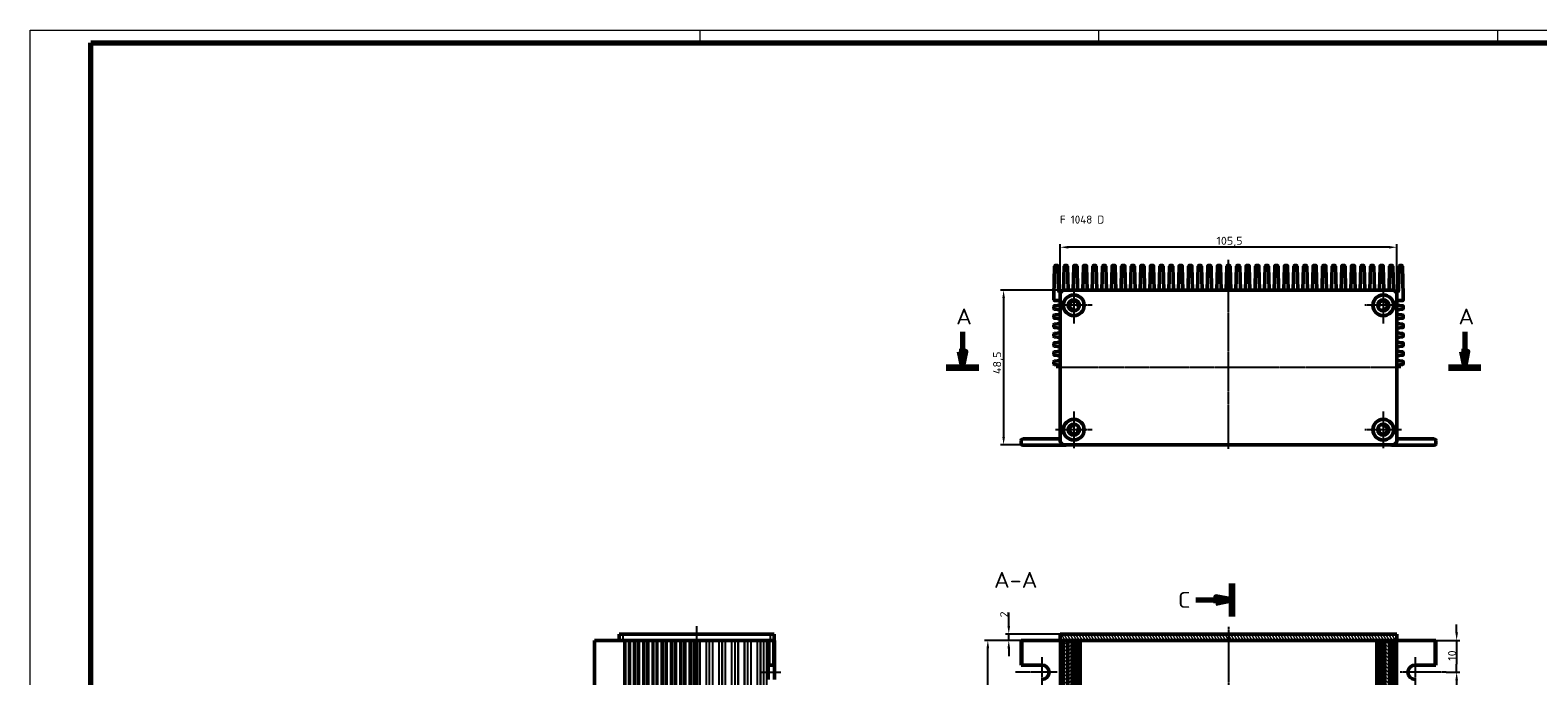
# Model space of a CAD drawing. Header units: millimetres. Extents: x 1 to 840, y 1 to 593.
# Tile 222 of 227: x 1 to 474, y 391 to 593. Entities that reach past the tile are written whole.
import ezdxf

# ---------------------------------------------------------------- set-up
doc = ezdxf.new("R2010")
doc.units = ezdxf.units.MM
doc.linetypes.add('CHAIN', pattern=[0.3543, 0.2362, -0.0295, 0.0591, -0.0295])
doc.linetypes.add('DASH_DOT', pattern=[0.37, 0.24, -0.06, 0.01, -0.06])
doc.layers.get('0').update_dxf_attribs({"lineweight": 25})
for name, color, linetype, lineweight in [('Bemaßung (ISO)', 1, 'Continuous', 25), ('Mittellinie (ISO)', 1, 'DASH_DOT', 25), ('Mittelpunktmarkierung (ISO)', 1, 'DASH_DOT', 25), ('Schnittlinie (ISO)', 3, 'CHAIN', 70), ('Schraffur (ISO)', 1, 'Continuous', 18), ('Sichtbar (ISO)', 7, 'Continuous', 50), ('Sichtbar schmal (ISO)', 1, 'Continuous', 25), ('Symbol (ISO)', 1, 'Continuous', 25)]:
    doc.layers.add(name, color=color, linetype=linetype, lineweight=lineweight)
doc.styles.add('2_5', font='isocpeur.ttf', dxfattribs={"width": 1.1})
doc.styles.add('5', font='isocpeur.ttf', dxfattribs={"width": 1.1})
doc.styles.add('Notiztext (DIN)', font='isocpeur.ttf', dxfattribs={"width": 1.1})
doc.dimstyles.new('Standard (DIN)', dxfattribs={"dimtxt": 2.5, "dimasz": 2.5, "dimexe": 1, "dimexo": 0, "dimgap": 0.2, "dimtad": 1, "dimdec": 6, "dimrnd": 1e-08, "dimtxsty": '2_5', "dimcen": 0.09, "dimdle": 7, "dimclrd": 256, "dimclre": 256, "dimclrt": 5, "dimadec": 6, "dimazin": 2, "dimtfac": 0.72, "dimtmove": 0, "dimatfit": 3, "dimfxl": 1, "dimtolj": 1, "dimlwd": -1, "dimlwe": -1, "dimarcsym": 0})

# ---------------------------------------------------------------- blocks, each defined once
blk = doc.blocks.new('2DTransSchnitt0')
at = {"layer": 'Schnittlinie (ISO)', "linetype": 'Continuous'}
for p, q in [((293.24, 498.42), (293.24, 492.21)), ((450.68, 498.42), (450.68, 492.21)), ((292.24, 492.21), (293.24, 487.21)), ((294.24, 492.21), (292.24, 492.21)), ((293.24, 492.21), (293.24, 487.21)), ((293.24, 487.21), (294.24, 492.21)), ((449.68, 492.21), (450.68, 487.21)), ((451.68, 492.21), (449.68, 492.21)), ((450.68, 492.21), (450.68, 487.21)), ((450.68, 487.21), (451.68, 492.21))]:
    blk.add_line(p, q, dxfattribs=at)
at = {"layer": 'Schnittlinie (ISO)', "linetype": 'Continuous', "lineweight": 140}
for p, q in [((288.16, 487.21), (298.31, 487.21)), ((445.61, 487.21), (455.75, 487.21))]:
    blk.add_line(p, q, dxfattribs=at)
at = {"layer": 'Schnittlinie (ISO)', "linetype": 'Continuous', "flags": 128}
for points in [[(292.24, 492.21), (293.24, 487.21), (294.24, 492.21), (292.24, 492.21)], [(449.68, 492.21), (450.68, 487.21), (451.68, 492.21), (449.68, 492.21)]]:
    blk.add_lwpolyline(points, dxfattribs=at)
at = {"layer": 'Schnittlinie (ISO)'}
for points in [[(292.24, 492.21), (293.24, 487.21), (294.24, 492.21), (292.24, 492.21)], [(449.68, 492.21), (450.68, 487.21), (451.68, 492.21), (449.68, 492.21)]]:
    blk.add_solid(points, dxfattribs=at)
at = {"layer": 'Schnittlinie (ISO)', "char_height": 5, "attachment_point": 7, "style": '5'}
for insert in [(291.24, 500.71), (448.68, 500.71)]:
    blk.add_mtext('A', dxfattribs=dict(at, insert=insert))
blk = doc.blocks.new('2DTransSchnitt1')
at = {"layer": 'Schnittlinie (ISO)', "linetype": 'Continuous', "lineweight": 140}
for p, q in [((377.62, 419.5), (377.62, 409.18)), ((377.62, 164.7), (377.62, 154.38))]:
    blk.add_line(p, q, dxfattribs=at)
at = {"layer": 'Schnittlinie (ISO)', "linetype": 'Continuous'}
for p, q in [((366.37, 414.34), (372.62, 414.34)), ((377.62, 414.34), (372.62, 415.34)), ((372.62, 415.34), (372.62, 413.34)), ((372.62, 414.34), (377.62, 414.34)), ((372.62, 413.34), (377.62, 414.34)), ((366.37, 159.54), (372.62, 159.54)), ((377.62, 159.54), (372.62, 160.54)), ((372.62, 160.54), (372.62, 158.54)), ((372.62, 159.54), (377.62, 159.54)), ((372.62, 158.54), (377.62, 159.54))]:
    blk.add_line(p, q, dxfattribs=at)
at = {"layer": 'Schnittlinie (ISO)', "linetype": 'Continuous', "flags": 128}
for points in [[(372.62, 413.34), (377.62, 414.34), (372.62, 415.34), (372.62, 413.34)], [(372.62, 158.54), (377.62, 159.54), (372.62, 160.54), (372.62, 158.54)]]:
    blk.add_lwpolyline(points, dxfattribs=at)
at = {"layer": 'Schnittlinie (ISO)'}
for points in [[(372.62, 413.34), (377.62, 414.34), (372.62, 415.34), (372.62, 413.34)], [(372.62, 158.54), (377.62, 159.54), (372.62, 160.54), (372.62, 158.54)]]:
    blk.add_solid(points, dxfattribs=at)
at = {"layer": 'Schnittlinie (ISO)', "char_height": 5, "attachment_point": 7, "style": '5'}
for insert in [(360.75, 411.84), (360.75, 157.04)]:
    blk.add_mtext('C', dxfattribs=dict(at, insert=insert))
blk = doc.blocks.new('*D8')
at = {"layer": 'Bemaßung (ISO)'}
for p, q in [((323.87, 510.21), (323.87, 525.92)), ((426.87, 524.92), (326.37, 524.92)), ((429.37, 510.21), (429.37, 525.92))]:
    blk.add_line(p, q, dxfattribs=at)
for points in [[(326.37, 525.33), (326.37, 524.5), (323.87, 524.92)], [(426.87, 525.33), (426.87, 524.5), (429.37, 524.92)]]:
    blk.add_solid(points, dxfattribs=at)
at = {"layer": 'Defpoints', "color": 0}
for p in [(323.87, 524.92), (323.87, 510.21), (429.37, 510.21)]:
    blk.add_point(p, dxfattribs=at)
at = {"layer": 'Bemaßung (ISO)', "color": 5, "insert": (372.84, 525.12), "char_height": 2.5, "attachment_point": 7, "style": '2_5'}
blk.add_mtext('\\A1;105,5', dxfattribs=at)
blk = doc.blocks.new('*D9')
at = {"layer": 'Bemaßung (ISO)'}
for p, q in [((325.12, 511.46), (305.12, 511.46)), ((306.12, 508.96), (306.12, 465.46)), ((325.12, 462.96), (305.12, 462.96))]:
    blk.add_line(p, q, dxfattribs=at)
for points in [[(305.71, 508.96), (306.54, 508.96), (306.12, 511.46)], [(305.71, 465.46), (306.54, 465.46), (306.12, 462.96)]]:
    blk.add_solid(points, dxfattribs=at)
at = {"layer": 'Defpoints', "color": 0}
for p in [(325.12, 511.46), (306.12, 462.96), (325.12, 462.96)]:
    blk.add_point(p, dxfattribs=at)
at = {"layer": 'Bemaßung (ISO)', "color": 5, "insert": (305.92, 485.13), "char_height": 2.5, "attachment_point": 7, "rotation": 90, "style": '2_5'}
blk.add_mtext('\\A1;48,5', dxfattribs=at)
blk = doc.blocks.new('*D10')
at = {"layer": 'Bemaßung (ISO)'}
for p, q in [((428.18, 401.64), (300.18, 401.64)), ((301.18, 184.14), (301.18, 399.14)), ((428.18, 181.64), (300.18, 181.64))]:
    blk.add_line(p, q, dxfattribs=at)
for points in [[(300.76, 399.14), (301.6, 399.14), (301.18, 401.64)], [(300.76, 184.14), (301.6, 184.14), (301.18, 181.64)]]:
    blk.add_solid(points, dxfattribs=at)
at = {"layer": 'Defpoints', "color": 0}
for p in [(301.18, 401.64), (428.18, 401.64), (428.18, 181.64)]:
    blk.add_point(p, dxfattribs=at)
at = {"layer": 'Bemaßung (ISO)', "color": 5, "insert": (300.98, 276.32), "char_height": 2.5, "attachment_point": 7, "rotation": 90, "style": '2_5'}
blk.add_mtext('\\A1;\\fISOCPEUR|b0|i0;\\H2.4873;Profillänge L (220)', dxfattribs=at)
blk = doc.blocks.new('*D24')
at = {"layer": 'Bemaßung (ISO)'}
for p, q in [((307.74, 406.14), (307.74, 410.41)), ((323.87, 403.64), (306.74, 403.64)), ((307.74, 401.64), (307.74, 403.64)), ((323.87, 401.64), (306.74, 401.64)), ((307.74, 399.14), (307.74, 396.64))]:
    blk.add_line(p, q, dxfattribs=at)
for points in [[(307.33, 406.14), (308.16, 406.14), (307.74, 403.64)], [(307.33, 399.14), (308.16, 399.14), (307.74, 401.64)]]:
    blk.add_solid(points, dxfattribs=at)
at = {"layer": 'Defpoints', "color": 0}
for p in [(323.87, 403.64), (307.74, 401.64), (323.87, 401.64)]:
    blk.add_point(p, dxfattribs=at)
at = {"layer": 'Bemaßung (ISO)', "color": 5, "insert": (307.54, 408.84), "char_height": 2.5, "attachment_point": 7, "rotation": 90, "style": '2_5'}
blk.add_mtext('\\A1;2', dxfattribs=at)
blk = doc.blocks.new('*D27')
at = {"layer": 'Bemaßung (ISO)'}
for p, q in [((448.12, 404.14), (448.12, 406.64)), ((441.12, 401.64), (449.12, 401.64)), ((448.12, 401.64), (448.12, 399.14)), ((448.12, 399.14), (448.12, 394.14)), ((448.12, 391.64), (448.12, 394.14)), ((444.84, 391.64), (449.12, 391.64)), ((448.12, 389.14), (448.12, 386.64))]:
    blk.add_line(p, q, dxfattribs=at)
for points in [[(447.71, 404.14), (448.54, 404.14), (448.12, 401.64)], [(447.71, 389.14), (448.54, 389.14), (448.12, 391.64)]]:
    blk.add_solid(points, dxfattribs=at)
at = {"layer": 'Defpoints', "color": 0}
for p in [(441.12, 401.64), (444.84, 391.64), (448.12, 391.64)]:
    blk.add_point(p, dxfattribs=at)
at = {"layer": 'Bemaßung (ISO)', "color": 5, "insert": (447.92, 395.26), "char_height": 2.5, "attachment_point": 7, "rotation": 90, "style": '2_5'}
blk.add_mtext('\\A1;10', dxfattribs=at)
blk = doc.blocks.new('Ränder Bopla-A1-Rahmen')
at = {"color": 1, "linetype": 'Continuous', "lineweight": 18}
for p, q in [((1, 593), (840, 593)), ((1, 1), (1, 593)), ((211, 589), (211, 593)), ((336, 589), (336, 593)), ((461, 589), (461, 593))]:
    blk.add_line(p, q, dxfattribs=at)
at = {"color": 3, "linetype": 'Continuous', "lineweight": 70}
for p, q in [((20, 589), (836, 589)), ((20, 5), (20, 589))]:
    blk.add_line(p, q, dxfattribs=at)

msp = doc.modelspace()

# ---------------------------------------------------------------- hatches: boundary and pattern name
at = {"layer": 'Schraffur (ISO)'}
h = msp.add_hatch(dxfattribs=at)
h.set_pattern_fill('ANSI31', color=256, scale=6.35, angle=75.000175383, style=0)
h.set_pattern_definition([(120.00018, (0, 0), (-0.6874064, -0.3968771), [])])
h.paths.add_polyline_path([(429.3737315, 401.6391602), (429.3737315, 403.6391602), (323.8737315, 403.6391602), (323.8737315, 401.6391602), (325.0690309, 401.6391602), (326.2164181, 401.6391602), (327.6237315, 401.6391602), (425.6237315, 401.6391602), (427.0310449, 401.6391602), (428.178432, 401.6391602)])
h = msp.add_hatch(dxfattribs=at)
h.set_pattern_fill('ANSI31', color=256, scale=6.35, angle=90.000210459, style=0)
h.set_pattern_definition([(135.00021, (0, 0), (-0.5612639, -0.5612681), [])])
h.paths.add_polyline_path([(425.6237315, 181.6391602), (427.0310449, 181.6391602), (427.0310449, 401.6391602), (425.6237315, 401.6391602)])
h.paths.add_polyline_path([(325.0690309, 181.6391602), (326.2164181, 181.6391602), (326.2164181, 401.6391602), (325.0690309, 401.6391602)])
h = msp.add_hatch(dxfattribs=at)
h.set_pattern_fill('ANSI31', color=256, scale=6.35, style=0)
h.set_pattern_definition([(45, (0, 0), (-0.561266, 0.561266), [])])
h.paths.add_polyline_path([(327.6237315, 181.6391602), (327.6237315, 401.6391602), (326.2164181, 401.6391602), (326.2164181, 181.6391602)])
h.paths.add_polyline_path([(428.178432, 401.6391602), (427.0310449, 401.6391602), (427.0310449, 181.6391602), (428.178432, 181.6391602)])

# ---------------------------------------------------------------- linework, layer by layer
at = {"layer": 'Mittellinie (ISO)', "linetype": 'CHAIN'}
for p, q in [((376.6237315, 461.7097439), (376.6237315, 521.0216466)), ((430.6237315, 487.2097439), (322.6237315, 487.2097439)), ((209.9104566, 406.1391602), (209.9104566, 177.3077965)), ((376.6237315, 405.8710534), (376.6237315, 177.2870638)), ((230.3104566, 391.6391602), (236.3104566, 391.6391602))]:
    msp.add_line(p, q, dxfattribs=at)
at = {"layer": 'Mittelpunktmarkierung (ISO)', "linetype": 'CHAIN'}
for p, q in [((328.1237315, 512.4597439), (328.1237315, 500.9597439)), ((425.1237315, 512.4597439), (425.1237315, 500.9597439)), ((333.8737315, 506.7097439), (322.3737315, 506.7097439)), ((430.8737315, 506.7097439), (419.3737315, 506.7097439)), ((328.1237315, 473.4597439), (328.1237315, 461.9597439)), ((425.1237315, 473.4597439), (425.1237315, 461.9597439)), ((333.8737315, 467.7097439), (322.3737315, 467.7097439)), ((430.8737315, 467.7097439), (419.3737315, 467.7097439)), ((318.1237315, 396.3891602), (318.1237315, 386.8891602)), ((435.1237315, 396.3891602), (435.1237315, 386.8891602)), ((322.8737315, 391.6391602), (309.840144, 391.6391602)), ((444.8353359, 391.6391602), (430.3737315, 391.6391602))]:
    msp.add_line(p, q, dxfattribs=at)
at = {"layer": 'Sichtbar (ISO)'}
for p, q in [((322.1186068, 519.0150052), (321.8737315, 509.7097439)), ((322.9289254, 519.2097439), (322.3185376, 519.2097439)), ((323.3269934, 511.485791), (323.1288562, 519.0150052)), ((325.1186068, 519.0150052), (324.9204696, 511.485791)), ((325.9289254, 519.2097439), (325.3185376, 519.2097439)), ((326.3269934, 511.485791), (326.1288562, 519.0150052)), ((328.1186068, 519.0150052), (327.9204696, 511.485791)), ((328.9289254, 519.2097439), (328.3185376, 519.2097439)), ((329.3269934, 511.485791), (329.1288562, 519.0150052)), ((331.1186068, 519.0150052), (330.9204696, 511.485791)), ((331.9289254, 519.2097439), (331.3185376, 519.2097439)), ((332.3269934, 511.485791), (332.1288562, 519.0150052)), ((334.1186068, 519.0150052), (333.9204696, 511.485791)), ((334.9289254, 519.2097439), (334.3185376, 519.2097439)), ((335.3269934, 511.485791), (335.1288562, 519.0150052)), ((337.1186068, 519.0150052), (336.9204696, 511.485791)), ((337.9289254, 519.2097439), (337.3185376, 519.2097439)), ((338.3269934, 511.485791), (338.1288562, 519.0150052)), ((340.1186068, 519.0150052), (339.9204696, 511.485791)), ((340.9289254, 519.2097439), (340.3185376, 519.2097439)), ((341.3269934, 511.485791), (341.1288562, 519.0150052)), ((343.1186068, 519.0150052), (342.9204696, 511.485791)), ((343.9289254, 519.2097439), (343.3185376, 519.2097439)), ((344.3269934, 511.485791), (344.1288562, 519.0150052)), ((346.1186068, 519.0150052), (345.9204696, 511.485791)), ((346.9289254, 519.2097439), (346.3185376, 519.2097439)), ((347.3269934, 511.485791), (347.1288562, 519.0150052)), ((349.1186068, 519.0150052), (348.9204696, 511.485791)), ((349.9289254, 519.2097439), (349.3185376, 519.2097439)), ((350.3269934, 511.485791), (350.1288562, 519.0150052)), ((352.1186068, 519.0150052), (351.9204696, 511.485791)), ((352.9289254, 519.2097439), (352.3185376, 519.2097439)), ((353.3269934, 511.485791), (353.1288562, 519.0150052)), ((355.1186068, 519.0150052), (354.9204696, 511.485791)), ((355.9289254, 519.2097439), (355.3185376, 519.2097439)), ((356.3269934, 511.485791), (356.1288562, 519.0150052)), ((358.1186068, 519.0150052), (357.9204696, 511.485791)), ((358.9289254, 519.2097439), (358.3185376, 519.2097439)), ((359.3269934, 511.485791), (359.1288562, 519.0150052)), ((361.1186068, 519.0150052), (360.9204696, 511.485791)), ((361.9289254, 519.2097439), (361.3185376, 519.2097439)), ((362.3269934, 511.485791), (362.1288562, 519.0150052)), ((364.1186068, 519.0150052), (363.9204696, 511.485791)), ((364.9289254, 519.2097439), (364.3185376, 519.2097439)), ((365.3269934, 511.485791), (365.1288562, 519.0150052)), ((367.1186068, 519.0150052), (366.9204696, 511.485791)), ((367.9289254, 519.2097439), (367.3185376, 519.2097439)), ((368.3269934, 511.485791), (368.1288562, 519.0150052)), ((370.1186068, 519.0150052), (369.9204696, 511.485791)), ((370.9289254, 519.2097439), (370.3185376, 519.2097439)), ((371.3269934, 511.485791), (371.1288562, 519.0150052)), ((373.1186068, 519.0150052), (372.9204696, 511.485791)), ((373.9289254, 519.2097439), (373.3185376, 519.2097439)), ((374.3269934, 511.485791), (374.1288562, 519.0150052)), ((376.1186068, 519.0150052), (375.9204696, 511.485791)), ((376.9289254, 519.2097439), (376.3185376, 519.2097439)), ((377.3269934, 511.485791), (377.1288562, 519.0150052)), ((379.1186068, 519.0150052), (378.9204696, 511.485791)), ((379.9289254, 519.2097439), (379.3185376, 519.2097439)), ((380.3269934, 511.485791), (380.1288562, 519.0150052)), ((382.1186068, 519.0150052), (381.9204696, 511.485791)), ((382.9289254, 519.2097439), (382.3185376, 519.2097439)), ((383.3269934, 511.485791), (383.1288562, 519.0150052)), ((385.1186068, 519.0150052), (384.9204696, 511.485791)), ((385.9289254, 519.2097439), (385.3185376, 519.2097439)), ((386.3269934, 511.485791), (386.1288562, 519.0150052)), ((388.1186068, 519.0150052), (387.9204696, 511.485791)), ((388.9289254, 519.2097439), (388.3185376, 519.2097439)), ((389.3269934, 511.485791), (389.1288562, 519.0150052)), ((391.1186068, 519.0150052), (390.9204696, 511.485791)), ((391.9289254, 519.2097439), (391.3185376, 519.2097439)), ((392.3269934, 511.485791), (392.1288562, 519.0150052)), ((394.1186068, 519.0150052), (393.9204696, 511.485791)), ((394.9289254, 519.2097439), (394.3185376, 519.2097439)), ((395.3269934, 511.485791), (395.1288562, 519.0150052)), ((397.1186068, 519.0150052), (396.9204696, 511.485791)), ((397.9289254, 519.2097439), (397.3185376, 519.2097439)), ((398.3269934, 511.485791), (398.1288562, 519.0150052)), ((400.1186068, 519.0150052), (399.9204696, 511.485791)), ((400.9289254, 519.2097439), (400.3185376, 519.2097439)), ((401.3269934, 511.485791), (401.1288562, 519.0150052)), ((403.1186068, 519.0150052), (402.9204696, 511.485791)), ((403.9289254, 519.2097439), (403.3185376, 519.2097439)), ((404.3269934, 511.485791), (404.1288562, 519.0150052)), ((406.1186068, 519.0150052), (405.9204696, 511.485791)), ((406.9289254, 519.2097439), (406.3185376, 519.2097439)), ((407.3269934, 511.485791), (407.1288562, 519.0150052)), ((409.1186068, 519.0150052), (408.9204696, 511.485791)), ((409.9289254, 519.2097439), (409.3185376, 519.2097439)), ((410.3269934, 511.485791), (410.1288562, 519.0150052)), ((412.1186068, 519.0150052), (411.9204696, 511.485791)), ((412.9289254, 519.2097439), (412.3185376, 519.2097439)), ((413.3269934, 511.485791), (413.1288562, 519.0150052)), ((415.1186068, 519.0150052), (414.9204696, 511.485791)), ((415.9289254, 519.2097439), (415.3185376, 519.2097439)), ((416.3269934, 511.485791), (416.1288562, 519.0150052)), ((418.1186068, 519.0150052), (417.9204696, 511.485791)), ((418.9289254, 519.2097439), (418.3185376, 519.2097439)), ((419.3269934, 511.485791), (419.1288562, 519.0150052)), ((421.1186068, 519.0150052), (420.9204696, 511.485791)), ((421.9289254, 519.2097439), (421.3185376, 519.2097439)), ((422.3269934, 511.485791), (422.1288562, 519.0150052)), ((424.1186068, 519.0150052), (423.9204696, 511.485791)), ((424.9289254, 519.2097439), (424.3185376, 519.2097439)), ((425.3269934, 511.485791), (425.1288562, 519.0150052)), ((427.1186068, 519.0150052), (426.9204696, 511.485791)), ((427.9289254, 519.2097439), (427.3185376, 519.2097439)), ((428.3269934, 511.485791), (428.1288562, 519.0150052)), ((430.1186068, 519.0150052), (429.9204696, 511.485791)), ((430.9289254, 519.2097439), (430.3185376, 519.2097439)), ((431.3737315, 509.7097439), (431.1288562, 519.0150052)), ((325.1237315, 511.4597439), (428.1237315, 511.4597439)), ((321.8737315, 509.7097439), (321.8737315, 508.4097439)), ((321.8737315, 505.7387524), (321.8737315, 506.3807353)), ((322.0516452, 506.5795121), (323.8737315, 506.7819661)), ((322.0737315, 508.2097439), (323.8737315, 508.2097439)), ((323.8737315, 464.2097439), (323.8737315, 510.2097439)), ((329.6358129, 506.2264119), (329.7906446, 506.1769205)), ((423.4568184, 506.1769205), (423.6116501, 506.2264119)), ((429.3737315, 510.2097439), (429.3737315, 464.2097439)), ((431.1737315, 508.2097439), (429.3737315, 508.2097439)), ((431.1958178, 506.5795121), (429.3737315, 506.7819661)), ((431.3737315, 509.7097439), (431.3737315, 508.4097439)), ((431.3737315, 505.7387524), (431.3737315, 506.3807353)), ((321.8737315, 502.8387524), (321.8737315, 503.4807353)), ((323.8737315, 505.3375217), (322.0516452, 505.5399757)), ((322.0516452, 503.6795121), (323.8737315, 503.8819661)), ((323.8737315, 502.4375217), (322.0516452, 502.6399757)), ((323.8737315, 500.9819661), (322.0516452, 500.7795121)), ((328.4957494, 504.9997431), (328.4611945, 505.158577)), ((424.7862685, 505.158577), (424.7517135, 504.9997431)), ((429.3737315, 505.3375217), (431.1958178, 505.5399757)), ((431.1958178, 503.6795121), (429.3737315, 503.8819661)), ((429.3737315, 502.4375217), (431.1958178, 502.6399757)), ((429.3737315, 500.9819661), (431.1958178, 500.7795121)), ((431.3737315, 502.8387524), (431.3737315, 503.4807353)), ((321.8737315, 500.5807353), (321.8737315, 499.9387524)), ((321.8737315, 497.0387524), (321.8737315, 497.6807353)), ((322.0516452, 499.7399757), (323.8737315, 499.5375217)), ((322.0516452, 497.8795121), (323.8737315, 498.0819661)), ((323.8737315, 496.6375217), (322.0516452, 496.8399757)), ((431.1958178, 499.7399757), (429.3737315, 499.5375217)), ((431.1958178, 497.8795121), (429.3737315, 498.0819661)), ((429.3737315, 496.6375217), (431.1958178, 496.8399757)), ((431.3737315, 500.5807353), (431.3737315, 499.9387524)), ((431.3737315, 497.0387524), (431.3737315, 497.6807353)), ((321.8737315, 494.1387524), (321.8737315, 494.7807353)), ((321.8737315, 491.2387524), (321.8737315, 491.8807353)), ((322.0516452, 494.9795121), (323.8737315, 495.1819661)), ((323.8737315, 493.7375217), (322.0516452, 493.9399757)), ((322.0516452, 492.0795121), (323.8737315, 492.2819661)), ((431.1958178, 494.9795121), (429.3737315, 495.1819661)), ((429.3737315, 493.7375217), (431.1958178, 493.9399757)), ((431.1958178, 492.0795121), (429.3737315, 492.2819661)), ((431.3737315, 494.1387524), (431.3737315, 494.7807353)), ((431.3737315, 491.2387524), (431.3737315, 491.8807353)), ((321.8737315, 488.3387524), (321.8737315, 488.9807353)), ((323.8737315, 490.8375217), (322.0516452, 491.0399757)), ((322.0516452, 489.1795121), (323.8737315, 489.3819661)), ((323.8737315, 487.9375217), (322.0516452, 488.1399757)), ((429.3737315, 490.8375217), (431.1958178, 491.0399757)), ((431.1958178, 489.1795121), (429.3737315, 489.3819661)), ((429.3737315, 487.9375217), (431.1958178, 488.1399757)), ((431.3737315, 488.3387524), (431.3737315, 488.9807353)), ((328.4611945, 469.2609108), (328.4957494, 469.4197447)), ((329.7906446, 468.2425673), (329.6358129, 468.1930758)), ((423.6116501, 468.1930758), (423.4568184, 468.2425673)), ((424.7517135, 469.4197447), (424.7862685, 469.2609108)), ((311.6237315, 463.3097439), (311.6237315, 464.3097439)), ((312.1237315, 464.8097439), (323.6237315, 464.8097439)), ((441.1237315, 464.8097439), (429.6237315, 464.8097439)), ((441.6237315, 463.3097439), (441.6237315, 464.3097439)), ((325.3737315, 462.8097439), (312.1237315, 462.8097439)), ((428.1237315, 462.9597439), (325.1237315, 462.9597439)), ((427.8737315, 462.8097439), (441.1237315, 462.8097439)), ((185.6604566, 403.6391602), (186.9104566, 403.6391602)), ((185.6604566, 403.6391602), (185.6604566, 401.6391602)), ((232.9104566, 403.6391602), (186.9104566, 403.6391602)), ((232.9104566, 403.6391602), (234.1604566, 403.6391602)), ((234.1604566, 401.6391602), (234.1604566, 403.6391602)), ((429.3737315, 403.6391602), (323.8737315, 403.6391602)), ((323.8737315, 403.6391602), (323.8737315, 401.6391602)), ((429.3737315, 401.6391602), (429.3737315, 403.6391602)), ((177.9104566, 401.6391602), (178.1051953, 401.6391602)), ((177.9104566, 401.6391602), (177.9104566, 181.6391602)), ((178.1051953, 401.6391602), (187.4104566, 401.6391602)), ((187.4104566, 401.6391602), (188.7104566, 401.6391602)), ((187.4104566, 181.6391602), (187.4104566, 401.6391602)), ((188.7104566, 401.6391602), (188.9104566, 401.6391602)), ((188.9104566, 181.6391602), (188.9104566, 401.6391602)), ((188.9104566, 401.6391602), (190.3382344, 401.6391602)), ((190.3382344, 401.6391602), (190.5406884, 401.6391602)), ((190.5406884, 401.6391602), (190.7394652, 401.6391602)), ((190.7394652, 401.6391602), (191.3814481, 401.6391602)), ((191.3814481, 401.6391602), (191.5802248, 401.6391602)), ((191.5802248, 401.6391602), (191.7826788, 401.6391602)), ((191.7826788, 401.6391602), (193.2382344, 401.6391602)), ((193.2382344, 401.6391602), (193.4406884, 401.6391602)), ((193.4406884, 401.6391602), (193.6394652, 401.6391602)), ((193.6394652, 401.6391602), (194.2814481, 401.6391602)), ((194.2814481, 401.6391602), (194.4802248, 401.6391602)), ((194.4802248, 401.6391602), (194.6826788, 401.6391602)), ((194.6826788, 401.6391602), (196.1382344, 401.6391602)), ((196.1382344, 401.6391602), (196.3406884, 401.6391602)), ((196.3406884, 401.6391602), (196.5394652, 401.6391602)), ((196.5394652, 401.6391602), (197.1814481, 401.6391602)), ((197.1814481, 401.6391602), (197.3802248, 401.6391602)), ((197.3802248, 401.6391602), (197.5826788, 401.6391602)), ((197.5826788, 401.6391602), (199.0382344, 401.6391602)), ((199.0382344, 401.6391602), (199.2406884, 401.6391602)), ((199.2406884, 401.6391602), (199.4394652, 401.6391602)), ((199.4394652, 401.6391602), (200.0814481, 401.6391602)), ((200.0814481, 401.6391602), (200.2802248, 401.6391602)), ((200.2802248, 401.6391602), (200.4826788, 401.6391602)), ((200.4826788, 401.6391602), (201.9382344, 401.6391602)), ((201.9382344, 401.6391602), (202.1406884, 401.6391602)), ((202.1406884, 401.6391602), (202.3394652, 401.6391602)), ((202.3394652, 401.6391602), (202.9814481, 401.6391602)), ((202.9814481, 401.6391602), (203.1802248, 401.6391602)), ((203.1802248, 401.6391602), (203.3826788, 401.6391602)), ((203.3826788, 401.6391602), (204.8382344, 401.6391602)), ((204.8382344, 401.6391602), (205.0406884, 401.6391602)), ((205.0406884, 401.6391602), (205.2394652, 401.6391602)), ((205.2394652, 401.6391602), (205.8814481, 401.6391602)), ((205.8814481, 401.6391602), (206.0802248, 401.6391602)), ((206.0802248, 401.6391602), (206.2826788, 401.6391602)), ((206.2826788, 401.6391602), (207.7382344, 401.6391602)), ((207.7382344, 401.6391602), (207.9406884, 401.6391602)), ((207.9406884, 401.6391602), (208.1394652, 401.6391602)), ((208.1394652, 401.6391602), (208.7814481, 401.6391602)), ((208.7814481, 401.6391602), (208.9802248, 401.6391602)), ((208.9802248, 401.6391602), (209.1826788, 401.6391602)), ((209.1826788, 401.6391602), (232.2434693, 401.6391602)), ((209.9104566, 181.6391602), (209.9104566, 401.6391602)), ((232.3104566, 401.6391602), (232.2434693, 401.6391602)), ((232.3104566, 401.6391602), (232.3104566, 393.8891602)), ((232.3104566, 401.6391602), (232.8104566, 401.6391602)), ((233.8104566, 401.6391602), (232.8104566, 401.6391602)), ((233.8104566, 401.6391602), (234.3104566, 401.6391602)), ((234.3104566, 393.8891602), (234.3104566, 401.6391602)), ((311.6237315, 401.6391602), (311.6237315, 393.8891602)), ((311.6237315, 401.6391602), (312.1237315, 401.6391602)), ((312.1237315, 401.6391602), (323.6237315, 401.6391602)), ((323.8737315, 401.6391602), (323.6237315, 401.6391602)), ((323.8737315, 401.6391602), (429.3737315, 401.6391602)), ((324.1237315, 401.6391602), (324.1237315, 181.6391602)), ((324.6591381, 401.6391602), (325.0690309, 401.6391602)), ((326.2164181, 401.6391602), (325.0690309, 401.6391602)), ((327.6237315, 401.6391602), (326.2164181, 401.6391602)), ((326.2164181, 401.6391602), (326.2164181, 181.6391602)), ((326.2164181, 181.6391602), (326.2164181, 401.6391602)), ((327.6237315, 181.6391602), (327.6237315, 401.6391602)), ((328.5541617, 181.6391602), (328.5541617, 401.6391602)), ((329.496707, 181.6391602), (329.496707, 401.6391602)), ((330.1237315, 181.6391602), (330.1237315, 401.6391602)), ((423.1237315, 401.6391602), (423.1237315, 181.6391602)), ((423.750756, 181.6391602), (423.750756, 401.6391602)), ((424.6933012, 401.6391602), (424.6933012, 181.6391602)), ((427.0310449, 401.6391602), (425.6237315, 401.6391602)), ((425.6237315, 401.6391602), (425.6237315, 181.6391602)), ((428.178432, 401.6391602), (427.0310449, 401.6391602)), ((427.0310449, 401.6391602), (427.0310449, 181.6391602)), ((427.0310449, 181.6391602), (427.0310449, 401.6391602)), ((428.178432, 401.6391602), (428.178432, 181.6391602)), ((428.2939021, 401.6391602), (428.5883249, 401.6391602)), ((429.1237315, 181.6391602), (429.1237315, 401.6391602)), ((429.6237315, 401.6391602), (429.3737315, 401.6391602)), ((441.1237315, 401.6391602), (429.6237315, 401.6391602)), ((441.1237315, 401.6391602), (441.6237315, 401.6391602)), ((441.6237315, 393.8891602), (441.6237315, 401.6391602)), ((232.3104566, 389.3891602), (232.3104566, 393.8891602)), ((232.8104566, 393.8891602), (232.3104566, 393.8891602)), ((232.8104566, 393.8891602), (233.8104566, 393.8891602)), ((234.3104566, 393.8891602), (233.8104566, 393.8891602)), ((234.3104566, 393.8891602), (234.3104566, 389.3891602)), ((312.1237315, 393.8891602), (311.6237315, 393.8891602)), ((312.1237315, 393.8891602), (318.1237315, 393.8891602)), ((435.1237315, 393.8891602), (441.1237315, 393.8891602)), ((441.6237315, 393.8891602), (441.1237315, 393.8891602))]:
    msp.add_line(p, q, dxfattribs=at)
for centre, radius in [((328.1237315, 506.7097439), 3.25), ((328.1237315, 506.7097439), 1.75), ((425.1237315, 506.7097439), 3.25), ((425.1237315, 506.7097439), 1.75), ((328.1237315, 467.7097439), 3.25), ((328.1237315, 467.7097439), 1.75), ((425.1237315, 467.7097439), 3.25), ((425.1237315, 467.7097439), 1.75)]:
    msp.add_circle(centre, radius, dxfattribs=at)
for centre, radius, start, end in [((322.3185376, 519.0097439), 0.2, 90, 178.492564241), ((322.9289254, 519.0097439), 0.2, 1.507435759, 90), ((325.3185376, 519.0097439), 0.2, 90, 178.492564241), ((325.9289254, 519.0097439), 0.2, 1.507435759, 90), ((328.3185376, 519.0097439), 0.2, 90, 178.492564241), ((328.9289254, 519.0097439), 0.2, 1.507435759, 90), ((331.3185376, 519.0097439), 0.2, 90, 178.492564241), ((331.9289254, 519.0097439), 0.2, 1.507435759, 90), ((334.3185376, 519.0097439), 0.2, 90, 178.492564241), ((334.9289254, 519.0097439), 0.2, 1.507435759, 90), ((337.3185376, 519.0097439), 0.2, 90, 178.492564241), ((337.9289254, 519.0097439), 0.2, 1.507435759, 90), ((340.3185376, 519.0097439), 0.2, 90, 178.492564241), ((340.9289254, 519.0097439), 0.2, 1.507435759, 90), ((343.3185376, 519.0097439), 0.2, 90, 178.492564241), ((343.9289254, 519.0097439), 0.2, 1.507435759, 90), ((346.3185376, 519.0097439), 0.2, 90, 178.492564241), ((346.9289254, 519.0097439), 0.2, 1.507435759, 90), ((349.3185376, 519.0097439), 0.2, 90, 178.492564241), ((349.9289254, 519.0097439), 0.2, 1.507435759, 90), ((352.3185376, 519.0097439), 0.2, 90, 178.492564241), ((352.9289254, 519.0097439), 0.2, 1.507435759, 90), ((355.3185376, 519.0097439), 0.2, 90, 178.492564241), ((355.9289254, 519.0097439), 0.2, 1.507435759, 90), ((358.3185376, 519.0097439), 0.2, 90, 178.492564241), ((358.9289254, 519.0097439), 0.2, 1.507435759, 90), ((361.3185376, 519.0097439), 0.2, 90, 178.492564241), ((361.9289254, 519.0097439), 0.2, 1.507435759, 90), ((364.3185376, 519.0097439), 0.2, 90, 178.492564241), ((364.9289254, 519.0097439), 0.2, 1.507435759, 90), ((367.3185376, 519.0097439), 0.2, 90, 178.492564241), ((367.9289254, 519.0097439), 0.2, 1.507435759, 90), ((370.3185376, 519.0097439), 0.2, 90, 178.492564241), ((370.9289254, 519.0097439), 0.2, 1.507435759, 90), ((373.3185376, 519.0097439), 0.2, 90, 178.492564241), ((373.9289254, 519.0097439), 0.2, 1.507435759, 90), ((376.3185376, 519.0097439), 0.2, 90, 178.492564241), ((376.9289254, 519.0097439), 0.2, 1.507435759, 90), ((379.3185376, 519.0097439), 0.2, 90, 178.492564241), ((379.9289254, 519.0097439), 0.2, 1.507435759, 90), ((382.3185376, 519.0097439), 0.2, 90, 178.492564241), ((382.9289254, 519.0097439), 0.2, 1.507435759, 90), ((385.3185376, 519.0097439), 0.2, 90, 178.492564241), ((385.9289254, 519.0097439), 0.2, 1.507435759, 90), ((388.3185376, 519.0097439), 0.2, 90, 178.492564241), ((388.9289254, 519.0097439), 0.2, 1.507435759, 90), ((391.3185376, 519.0097439), 0.2, 90, 178.492564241), ((391.9289254, 519.0097439), 0.2, 1.507435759, 90), ((394.3185376, 519.0097439), 0.2, 90, 178.492564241), ((394.9289254, 519.0097439), 0.2, 1.507435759, 90), ((397.3185376, 519.0097439), 0.2, 90, 178.492564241), ((397.9289254, 519.0097439), 0.2, 1.507435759, 90), ((400.3185376, 519.0097439), 0.2, 90, 178.492564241), ((400.9289254, 519.0097439), 0.2, 1.507435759, 90), ((403.3185376, 519.0097439), 0.2, 90, 178.492564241), ((403.9289254, 519.0097439), 0.2, 1.507435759, 90), ((406.3185376, 519.0097439), 0.2, 90, 178.492564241), ((406.9289254, 519.0097439), 0.2, 1.507435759, 90), ((409.3185376, 519.0097439), 0.2, 90, 178.492564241), ((409.9289254, 519.0097439), 0.2, 1.507435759, 90), ((412.3185376, 519.0097439), 0.2, 90, 178.492564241), ((412.9289254, 519.0097439), 0.2, 1.507435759, 90), ((415.3185376, 519.0097439), 0.2, 90, 178.492564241), ((415.9289254, 519.0097439), 0.2, 1.507435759, 90), ((418.3185376, 519.0097439), 0.2, 90, 178.492564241), ((418.9289254, 519.0097439), 0.2, 1.507435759, 90), ((421.3185376, 519.0097439), 0.2, 90, 178.492564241), ((421.9289254, 519.0097439), 0.2, 1.507435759, 90), ((424.3185376, 519.0097439), 0.2, 90, 178.492564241), ((424.9289254, 519.0097439), 0.2, 1.507435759, 90), ((427.3185376, 519.0097439), 0.2, 90, 178.492564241), ((427.9289254, 519.0097439), 0.2, 1.507435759, 90), ((430.3185376, 519.0097439), 0.2, 90, 178.492564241), ((430.9289254, 519.0097439), 0.2, 1.507435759, 90), ((324.1237315, 511.5067578), 0.7970139, 181.507435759, 259.872683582), ((325.1237315, 510.2097439), 1.25, 90, 180), ((324.1237315, 511.5067578), 0.7970139, 355.391888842, 358.492564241), ((327.1237315, 511.5067578), 0.7970139, 181.507435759, 183.381701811), ((327.1237315, 511.5067578), 0.7970139, 356.618298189, 358.492564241), ((330.1237315, 511.5067578), 0.7970139, 181.507435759, 183.381701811), ((330.1237315, 511.5067578), 0.7970139, 356.618298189, 358.492564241), ((333.1237315, 511.5067578), 0.7970139, 181.507435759, 183.381701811), ((333.1237315, 511.5067578), 0.7970139, 356.618298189, 358.492564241), ((336.1237315, 511.5067578), 0.7970139, 181.507435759, 183.381701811), ((336.1237315, 511.5067578), 0.7970139, 356.618298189, 358.492564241), ((339.1237315, 511.5067578), 0.7970139, 181.507435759, 183.381701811), ((339.1237315, 511.5067578), 0.7970139, 356.618298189, 358.492564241), ((342.1237315, 511.5067578), 0.7970139, 181.507435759, 183.381701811), ((342.1237315, 511.5067578), 0.7970139, 356.618298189, 358.492564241), ((345.1237315, 511.5067578), 0.7970139, 181.507435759, 183.381701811), ((345.1237315, 511.5067578), 0.7970139, 356.618298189, 358.492564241), ((348.1237315, 511.5067578), 0.7970139, 181.507435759, 183.381701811), ((348.1237315, 511.5067578), 0.7970139, 356.618298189, 358.492564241), ((351.1237315, 511.5067578), 0.7970139, 181.507435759, 183.381701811), ((351.1237315, 511.5067578), 0.7970139, 356.618298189, 358.492564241), ((354.1237315, 511.5067578), 0.7970139, 181.507435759, 183.381701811), ((354.1237315, 511.5067578), 0.7970139, 356.618298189, 358.492564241), ((357.1237315, 511.5067578), 0.7970139, 181.507435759, 183.381701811), ((357.1237315, 511.5067578), 0.7970139, 356.618298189, 358.492564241), ((360.1237315, 511.5067578), 0.7970139, 181.507435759, 183.381701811), ((360.1237315, 511.5067578), 0.7970139, 356.618298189, 358.492564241), ((363.1237315, 511.5067578), 0.7970139, 181.507435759, 183.381701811), ((363.1237315, 511.5067578), 0.7970139, 356.618298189, 358.492564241), ((366.1237315, 511.5067578), 0.7970139, 181.507435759, 183.381701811), ((366.1237315, 511.5067578), 0.7970139, 356.618298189, 358.492564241), ((369.1237315, 511.5067578), 0.7970139, 181.507435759, 183.381701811), ((369.1237315, 511.5067578), 0.7970139, 356.618298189, 358.492564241), ((372.1237315, 511.5067578), 0.7970139, 181.507435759, 183.381701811), ((372.1237315, 511.5067578), 0.7970139, 356.618298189, 358.492564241), ((375.1237315, 511.5067578), 0.7970139, 181.507435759, 183.381701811), ((375.1237315, 511.5067578), 0.7970139, 356.618298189, 358.492564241), ((378.1237315, 511.5067578), 0.7970139, 181.507435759, 183.381701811), ((378.1237315, 511.5067578), 0.7970139, 356.618298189, 358.492564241), ((381.1237315, 511.5067578), 0.7970139, 181.507435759, 183.381701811), ((381.1237315, 511.5067578), 0.7970139, 356.618298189, 358.492564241), ((384.1237315, 511.5067578), 0.7970139, 181.507435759, 183.381701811), ((384.1237315, 511.5067578), 0.7970139, 356.618298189, 358.492564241), ((387.1237315, 511.5067578), 0.7970139, 181.507435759, 183.381701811), ((387.1237315, 511.5067578), 0.7970139, 356.618298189, 358.492564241), ((390.1237315, 511.5067578), 0.7970139, 181.507435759, 183.381701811), ((390.1237315, 511.5067578), 0.7970139, 356.618298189, 358.492564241), ((393.1237315, 511.5067578), 0.7970139, 181.507435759, 183.381701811), ((393.1237315, 511.5067578), 0.7970139, 356.618298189, 358.492564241), ((396.1237315, 511.5067578), 0.7970139, 181.507435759, 183.381701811), ((396.1237315, 511.5067578), 0.7970139, 356.618298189, 358.492564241), ((399.1237315, 511.5067578), 0.7970139, 181.507435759, 183.381701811), ((399.1237315, 511.5067578), 0.7970139, 356.618298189, 358.492564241), ((402.1237315, 511.5067578), 0.7970139, 181.507435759, 183.381701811), ((402.1237315, 511.5067578), 0.7970139, 356.618298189, 358.492564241), ((405.1237315, 511.5067578), 0.7970139, 181.507435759, 183.381701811), ((405.1237315, 511.5067578), 0.7970139, 356.618298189, 358.492564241), ((408.1237315, 511.5067578), 0.7970139, 181.507435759, 183.381701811), ((408.1237315, 511.5067578), 0.7970139, 356.618298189, 358.492564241), ((411.1237315, 511.5067578), 0.7970139, 181.507435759, 183.381701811), ((411.1237315, 511.5067578), 0.7970139, 356.618298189, 358.492564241), ((414.1237315, 511.5067578), 0.7970139, 181.507435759, 183.381701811), ((414.1237315, 511.5067578), 0.7970139, 356.618298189, 358.492564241), ((417.1237315, 511.5067578), 0.7970139, 181.507435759, 183.381701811), ((417.1237315, 511.5067578), 0.7970139, 356.618298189, 358.492564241), ((420.1237315, 511.5067578), 0.7970139, 181.507435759, 183.381701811), ((420.1237315, 511.5067578), 0.7970139, 356.618298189, 358.492564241), ((423.1237315, 511.5067578), 0.7970139, 181.507435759, 183.381701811), ((423.1237315, 511.5067578), 0.7970139, 356.618298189, 358.492564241), ((426.1237315, 511.5067578), 0.7970139, 181.507435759, 183.381701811), ((426.1237315, 511.5067578), 0.7970139, 356.618298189, 358.492564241), ((428.1237315, 510.2097439), 1.25, 0, 90), ((429.1237315, 511.5067578), 0.7970139, 181.507435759, 184.608111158), ((429.1237315, 511.5067578), 0.7970139, 280.127316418, 358.492564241), ((322.0737315, 508.4097439), 0.2, 180, 270), ((322.0737315, 506.3807353), 0.2, 96.340191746, 180), ((322.0737315, 505.7387524), 0.2, 180, 263.659808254), ((328.1237315, 506.7097439), 1.4, 349.454444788, 275.092933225), ((329.696707, 506.4169163), 0.2, 169.454444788, 252.273689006), ((423.550756, 506.4169163), 0.2, 287.726310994, 10.545555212), ((425.1237315, 506.7097439), 1.4, 264.907066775, 190.545555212), ((431.1737315, 508.4097439), 0.2, 270, 0), ((431.1737315, 506.3807353), 0.2, 0, 83.659808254), ((431.1737315, 505.7387524), 0.2, 276.340191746, 0), ((322.0737315, 503.4807353), 0.2, 96.340191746, 180), ((322.0737315, 502.8387524), 0.2, 180, 263.659808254), ((328.2657658, 505.1160606), 0.2, 12.273689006, 95.092933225), ((424.9816972, 505.1160606), 0.2, 84.907066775, 167.726310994), ((431.1737315, 503.4807353), 0.2, 0, 83.659808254), ((431.1737315, 502.8387524), 0.2, 276.340191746, 0), ((322.0737315, 500.5807353), 0.2, 96.340191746, 180), ((322.0737315, 499.9387524), 0.2, 180, 263.659808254), ((322.0737315, 497.6807353), 0.2, 96.340191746, 180), ((322.0737315, 497.0387524), 0.2, 180, 263.659808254), ((431.1737315, 500.5807353), 0.2, 0, 83.659808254), ((431.1737315, 499.9387524), 0.2, 276.340191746, 0), ((431.1737315, 497.6807353), 0.2, 0, 83.659808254), ((431.1737315, 497.0387524), 0.2, 276.340191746, 0), ((322.0737315, 494.7807353), 0.2, 96.340191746, 180), ((322.0737315, 494.1387524), 0.2, 180, 263.659808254), ((322.0737315, 491.8807353), 0.2, 96.340191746, 180), ((431.1737315, 494.7807353), 0.2, 0, 83.659808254), ((431.1737315, 494.1387524), 0.2, 276.340191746, 0), ((431.1737315, 491.8807353), 0.2, 0, 83.659808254), ((322.0737315, 491.2387524), 0.2, 180, 263.659808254), ((322.0737315, 488.9807353), 0.2, 96.340191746, 180), ((322.0737315, 488.3387524), 0.2, 180, 263.659808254), ((431.1737315, 491.2387524), 0.2, 276.340191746, 0), ((431.1737315, 488.9807353), 0.2, 0, 83.659808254), ((431.1737315, 488.3387524), 0.2, 276.340191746, 0), ((328.1237315, 467.7097439), 1.4, 84.907066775, 10.545555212), ((328.2657658, 469.3034271), 0.2, 264.907066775, 347.726310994), ((329.696707, 468.0025715), 0.2, 107.726310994, 190.545555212), ((423.550756, 468.0025715), 0.2, 349.454444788, 72.273689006), ((425.1237315, 467.7097439), 1.4, 169.454444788, 95.092933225), ((424.9816972, 469.3034271), 0.2, 192.273689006, 275.092933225), ((312.1237315, 464.3097439), 0.5, 90, 180), ((312.1237315, 463.3097439), 0.5, 180, 270), ((323.6237315, 465.3097439), 0.5, 270, 300), ((325.1237315, 464.2097439), 1.25, 180, 270), ((428.1237315, 464.2097439), 1.25, 270, 0), ((429.6237315, 465.3097439), 0.5, 240, 270), ((441.1237315, 464.3097439), 0.5, 0, 90), ((441.1237315, 463.3097439), 0.5, 270, 0), ((325.3737315, 463.3097439), 0.5, 270, 315.572995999), ((427.8737315, 463.3097439), 0.5, 224.427004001, 270), ((318.1237315, 391.6391602), 2.25, 270, 90), ((435.1237315, 391.6391602), 2.25, 90, 270)]:
    msp.add_arc(centre, radius, start, end, dxfattribs=at)
at = {"layer": 'Sichtbar schmal (ISO)'}
for p, q in [((186.9104566, 401.6391602), (186.9104566, 403.6391602)), ((232.9104566, 403.6391602), (232.9104566, 401.6391602)), ((178.1051953, 181.6391602), (178.1051953, 401.6391602)), ((188.7104566, 401.6391602), (188.7104566, 181.6391602)), ((189.1104566, 181.6391602), (189.1104566, 401.6391602)), ((190.1314481, 401.6391602), (190.1314481, 181.6391602)), ((190.3302248, 181.6391602), (190.3302248, 401.6391602)), ((190.5406884, 401.6391602), (190.5406884, 181.6391602)), ((190.7394652, 181.6391602), (190.7394652, 401.6391602)), ((191.3814481, 401.6391602), (191.3814481, 181.6391602)), ((191.5802248, 181.6391602), (191.5802248, 401.6391602)), ((191.7906884, 401.6391602), (191.7906884, 181.6391602)), ((191.9894652, 181.6391602), (191.9894652, 401.6391602)), ((193.0314481, 401.6391602), (193.0314481, 181.6391602)), ((193.2302248, 181.6391602), (193.2302248, 401.6391602)), ((193.4406884, 401.6391602), (193.4406884, 181.6391602)), ((193.6394652, 181.6391602), (193.6394652, 401.6391602)), ((194.2814481, 401.6391602), (194.2814481, 181.6391602)), ((194.4802248, 181.6391602), (194.4802248, 401.6391602)), ((194.6906884, 401.6391602), (194.6906884, 181.6391602)), ((194.8894652, 181.6391602), (194.8894652, 401.6391602)), ((195.9314481, 401.6391602), (195.9314481, 181.6391602)), ((196.1302248, 181.6391602), (196.1302248, 401.6391602)), ((196.3406884, 401.6391602), (196.3406884, 181.6391602)), ((196.5394652, 181.6391602), (196.5394652, 401.6391602)), ((197.1814481, 401.6391602), (197.1814481, 181.6391602)), ((197.3802248, 181.6391602), (197.3802248, 401.6391602)), ((197.5906884, 401.6391602), (197.5906884, 181.6391602)), ((197.7894652, 181.6391602), (197.7894652, 401.6391602)), ((198.8314481, 401.6391602), (198.8314481, 181.6391602)), ((199.0302248, 181.6391602), (199.0302248, 401.6391602)), ((199.2406884, 401.6391602), (199.2406884, 181.6391602)), ((199.4394652, 181.6391602), (199.4394652, 401.6391602)), ((200.0814481, 401.6391602), (200.0814481, 181.6391602)), ((200.2802248, 181.6391602), (200.2802248, 401.6391602)), ((200.4906884, 401.6391602), (200.4906884, 181.6391602)), ((200.6894652, 181.6391602), (200.6894652, 401.6391602)), ((201.7314481, 401.6391602), (201.7314481, 181.6391602)), ((201.9302248, 181.6391602), (201.9302248, 401.6391602)), ((202.1406884, 401.6391602), (202.1406884, 181.6391602)), ((202.3394652, 181.6391602), (202.3394652, 401.6391602)), ((202.9814481, 401.6391602), (202.9814481, 181.6391602)), ((203.1802248, 181.6391602), (203.1802248, 401.6391602)), ((203.3906884, 401.6391602), (203.3906884, 181.6391602)), ((203.5894652, 181.6391602), (203.5894652, 401.6391602)), ((204.6314481, 401.6391602), (204.6314481, 181.6391602)), ((204.8302248, 181.6391602), (204.8302248, 401.6391602)), ((205.0406884, 401.6391602), (205.0406884, 181.6391602)), ((205.2394652, 181.6391602), (205.2394652, 401.6391602)), ((205.8814481, 401.6391602), (205.8814481, 181.6391602)), ((206.0802248, 181.6391602), (206.0802248, 401.6391602)), ((206.2906884, 401.6391602), (206.2906884, 181.6391602)), ((206.4894652, 181.6391602), (206.4894652, 401.6391602)), ((207.5314481, 401.6391602), (207.5314481, 181.6391602)), ((207.7302248, 181.6391602), (207.7302248, 401.6391602)), ((207.9406884, 401.6391602), (207.9406884, 181.6391602)), ((208.1394652, 181.6391602), (208.1394652, 401.6391602)), ((208.7814481, 401.6391602), (208.7814481, 181.6391602)), ((208.9802248, 181.6391602), (208.9802248, 401.6391602)), ((209.1906884, 401.6391602), (209.1906884, 181.6391602)), ((209.3894652, 181.6391602), (209.3894652, 401.6391602)), ((209.7104566, 401.6391602), (209.7104566, 181.6391602)), ((210.0361785, 181.6391602), (210.0361785, 401.6391602)), ((210.874695, 401.6391602), (210.874695, 181.6391602)), ((210.9489731, 181.6391602), (210.9489731, 401.6391602)), ((212.8719401, 401.6391602), (212.8719401, 181.6391602)), ((212.9462183, 181.6391602), (212.9462183, 401.6391602)), ((213.8361785, 401.6391602), (213.8361785, 181.6391602)), ((213.9847348, 181.6391602), (213.9847348, 401.6391602)), ((214.874695, 401.6391602), (214.874695, 181.6391602)), ((214.9489731, 181.6391602), (214.9489731, 401.6391602)), ((216.8719401, 401.6391602), (216.8719401, 181.6391602)), ((216.9462183, 181.6391602), (216.9462183, 401.6391602)), ((217.8361785, 401.6391602), (217.8361785, 181.6391602)), ((217.9847348, 181.6391602), (217.9847348, 401.6391602)), ((218.874695, 401.6391602), (218.874695, 181.6391602)), ((218.9489731, 181.6391602), (218.9489731, 401.6391602)), ((220.8719401, 401.6391602), (220.8719401, 181.6391602)), ((220.9462183, 181.6391602), (220.9462183, 401.6391602)), ((221.8361785, 401.6391602), (221.8361785, 181.6391602)), ((221.9847348, 181.6391602), (221.9847348, 401.6391602)), ((222.874695, 401.6391602), (222.874695, 181.6391602)), ((222.9489731, 181.6391602), (222.9489731, 401.6391602)), ((224.8719401, 401.6391602), (224.8719401, 181.6391602)), ((224.9462183, 181.6391602), (224.9462183, 401.6391602)), ((225.8361785, 401.6391602), (225.8361785, 181.6391602)), ((225.9847348, 181.6391602), (225.9847348, 401.6391602)), ((226.874695, 401.6391602), (226.874695, 181.6391602)), ((226.9489731, 181.6391602), (226.9489731, 401.6391602)), ((228.8719401, 401.6391602), (228.8719401, 181.6391602)), ((228.9462183, 181.6391602), (228.9462183, 401.6391602)), ((229.8361785, 401.6391602), (229.8361785, 181.6391602)), ((229.9847348, 181.6391602), (229.9847348, 401.6391602)), ((230.874695, 401.6391602), (230.874695, 181.6391602)), ((230.9489731, 181.6391602), (230.9489731, 401.6391602)), ((231.8104566, 401.6391602), (231.8104566, 181.6391602)), ((232.8104566, 393.8891602), (232.8104566, 401.6391602)), ((233.8104566, 401.6391602), (233.8104566, 393.8891602)), ((312.1237315, 393.8891602), (312.1237315, 401.6391602)), ((323.6237315, 401.6391602), (323.6237315, 181.6391602)), ((324.1380361, 181.6391602), (324.1380361, 401.6391602)), ((324.4734427, 401.6391602), (324.4734427, 181.6391602)), ((324.6591381, 181.6391602), (324.6591381, 401.6391602)), ((325.0690309, 401.6391602), (325.0690309, 181.6391602)), ((327.8237315, 181.6391602), (327.8237315, 401.6391602)), ((328.3541617, 401.6391602), (328.3541617, 181.6391602)), ((329.6358129, 181.6391602), (329.6358129, 401.6391602)), ((329.8628374, 401.6391602), (329.8628374, 181.6391602)), ((330.3237315, 181.6391602), (330.3237315, 401.6391602)), ((422.9237315, 401.6391602), (422.9237315, 181.6391602)), ((423.3846256, 181.6391602), (423.3846256, 401.6391602)), ((423.6116501, 401.6391602), (423.6116501, 181.6391602)), ((424.8933012, 181.6391602), (424.8933012, 401.6391602)), ((425.4237315, 401.6391602), (425.4237315, 181.6391602)), ((428.2939021, 181.6391602), (428.2939021, 401.6391602)), ((428.5883249, 401.6391602), (428.5883249, 181.6391602)), ((428.7740202, 181.6391602), (428.7740202, 401.6391602)), ((429.1094268, 401.6391602), (429.1094268, 181.6391602)), ((429.6237315, 181.6391602), (429.6237315, 401.6391602)), ((441.1237315, 401.6391602), (441.1237315, 393.8891602))]:
    msp.add_line(p, q, dxfattribs=at)

# ---------------------------------------------------------------- block references
msp.add_blockref('Ränder Bopla-A1-Rahmen', (0, 0))
at = {"layer": 'Schnittlinie (ISO)'}
for name in ['2DTransSchnitt0', '2DTransSchnitt1']:
    msp.add_blockref(name, (0, 0), dxfattribs=at)

# ---------------------------------------------------------------- texts
at = {"layer": 'Symbol (ISO)', "color": 5, "insert": (323.7879875, 534.8354865), "char_height": 2.5, "width": 20.253992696, "attachment_point": 1, "style": 'Notiztext (DIN)'}
msp.add_mtext('{\\fISOCPEUR|b0|i0;F 1048 D}', dxfattribs=at)
at = {"layer": 'Symbol (ISO)', "color": 3, "insert": (303.0986472, 418.103728), "char_height": 5, "attachment_point": 7, "style": '5'}
msp.add_mtext('A-A', dxfattribs=at)

# ---------------------------------------------------------------- dimensions: what is measured, and where the dimension line sits
at = {"layer": 'Bemaßung (ISO)'}
dim = msp.add_linear_dim(base=(323.8737315, 524.9154024), p1=(429.3737315, 510.2097439), p2=(323.8737315, 510.2097439), dimstyle='Standard (DIN)', override={"dimgap": 0.2, "dimdec": 6, "dimtol": 0, "dimlim": 0, "dimtp": 0, "dimtm": 0, "dimtdec": 2, "dimtofl": 0, "dimatfit": 1}, dxfattribs=at)
dim.commit()
dim.dimension.update_dxf_attribs({"geometry": '*D8', "text_midpoint": (376.6237315, 524.9154024), "dimtype": 160})
for base, p1, p2, angle, override, picture, middle in [((306.1237315, 462.9597439), (325.1237315, 511.4597439), (325.1237315, 462.9597439), 270, {"dimgap": 0.2, "dimdec": 6, "dimtol": 0, "dimlim": 0, "dimtp": 0, "dimtm": 0, "dimtdec": 2, "dimtofl": 0, "dimatfit": 1}, '*D9', (306.1237315, 488.358359)), ((307.7432814, 401.6391602), (323.8737315, 403.6391602), (323.8737315, 401.6391602), 90, {"dimgap": 0.2, "dimdec": 6, "dimtol": 0, "dimlim": 0, "dimtp": 0, "dimtm": 0, "dimtdec": 2, "dimtofl": 1, "dimatfit": 1}, '*D24', (307.7432814, 409.5266602)), ((448.1237315, 391.6391602), (441.1237315, 401.6391602), (444.8353359, 391.6391602), 90, {"dimgap": 0.2, "dimdec": 6, "dimtol": 0, "dimlim": 0, "dimtp": 0, "dimtm": 0, "dimtdec": 2, "dimtofl": 0}, '*D27', (448.1237315, 396.6391602))]:
    dim = msp.add_linear_dim(base=base, p1=p1, p2=p2, angle=angle, dimstyle='Standard (DIN)', override=override, dxfattribs=at)
    dim.commit()
    dim.dimension.update_dxf_attribs({"geometry": picture, "text_midpoint": middle, "dimtype": 160})
dim = msp.add_linear_dim(base=(301.178432, 401.6391602), p1=(428.178432, 181.6391602), p2=(428.178432, 401.6391602), angle=90, text='\\fISOCPEUR|b0|i0;\\H2.4873;Profillänge L (<>)', dimstyle='Standard (DIN)', override={"dimgap": 0.2, "dimdec": 6, "dimtol": 0, "dimlim": 0, "dimtp": 0, "dimtm": 0, "dimtdec": 2, "dimtofl": 0, "dimatfit": 1}, dxfattribs=at)
dim.commit()
dim.dimension.update_dxf_attribs({"geometry": '*D10', "text_midpoint": (301.178432, 291.6391602), "dimtype": 160})

doc.saveas('drawing.dxf')
